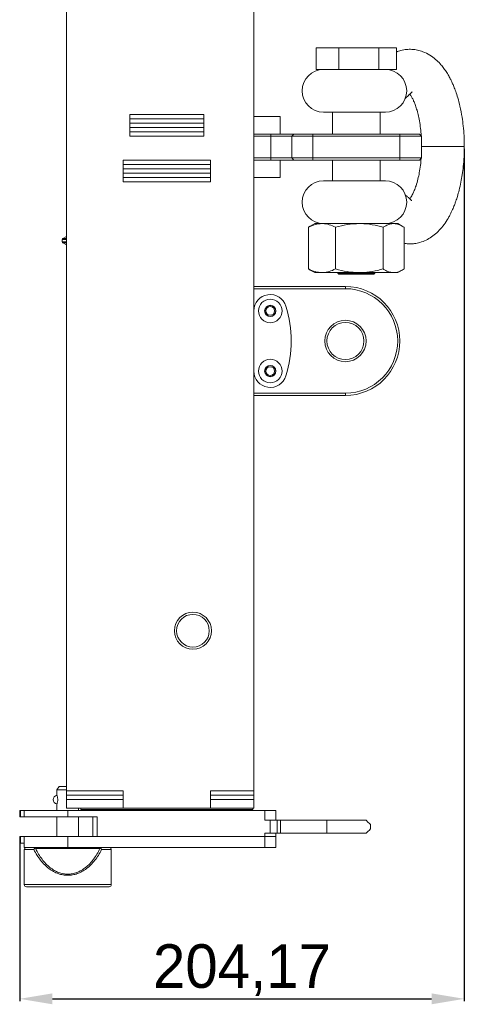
# Model space of a CAD drawing. Header units: millimetres. Extents: x -1676 to 1170, y -198 to 1090.
# Tile 7 of 20: x -367 to -163, y 49 to 501. Entities that reach past the tile are written whole.
import ezdxf

# ---------------------------------------------------------------- set-up
doc = ezdxf.new("R2010")
doc.units = ezdxf.units.MM
doc.header["$PDSIZE"] = -1
doc.dimstyles.new('ISO-25', dxfattribs={"dimtxt": 2.5, "dimasz": 2.5, "dimexe": 1.25, "dimexo": 0.625, "dimtad": 1, "dimtxsty": 'Standard', "dimcen": 2.5, "dimadec": 0, "dimazin": 0, "dimtfac": 1, "dimtmove": 0, "dimatfit": 3, "dimfxl": 0, "dimarcsym": 0})

# ---------------------------------------------------------------- blocks, each defined once
blk = doc.blocks.new('*D9')
at = {"color": 0, "lineweight": -2}
for p, q in [((-162.75, 441.98), (-162.75, 50.74)), ((-366.93, 125.23), (-366.93, 50.74)), ((-351.93, 51.74), (-177.75, 51.74))]:
    blk.add_line(p, q, dxfattribs=at)
at = {"color": 0}
for points in [[(-351.93, 54.24), (-351.93, 49.24), (-366.93, 51.74)], [(-177.75, 54.24), (-177.75, 49.24), (-162.75, 51.74)]]:
    blk.add_solid(points, dxfattribs=at)
at = {"layer": 'Defpoints', "color": 0}
for p in [(-162.75, 442.98), (-366.93, 126.23), (-162.75, 51.74)]:
    blk.add_point(p, dxfattribs=at)
at = {"color": 0, "insert": (-264.84, 64.93), "char_height": 20, "attachment_point": 5}
blk.add_mtext('204,17', dxfattribs=at)

msp = doc.modelspace()

# ---------------------------------------------------------------- linework, layer by layer
at = {"color": 7, "linetype": 'Continuous', "lineweight": 15}
for p, q in [((-345.353, 147.23), (-345.353, 737.23)), ((-259.353, 737.23), (-259.353, 147.23)), ((-230.776, 488.33), (-230.776, 478.33)), ((-230.776, 488.33), (-220.359, 488.33)), ((-220.359, 488.33), (-220.359, 478.33)), ((-220.359, 488.33), (-201.936, 488.33)), ((-201.936, 488.33), (-201.936, 478.33)), ((-201.936, 488.33), (-193.93, 488.33)), ((-193.93, 488.33), (-193.93, 478.33)), ((-230.776, 478.33), (-220.359, 478.33)), ((-220.359, 478.33), (-201.936, 478.33)), ((-201.936, 478.33), (-193.93, 478.33)), ((-316.353, 447.73), (-316.353, 457.73)), ((-316.353, 457.73), (-282.353, 457.73)), ((-282.353, 457.73), (-282.353, 447.73)), ((-259.353, 456.73), (-247.353, 456.73)), ((-247.353, 448.73), (-247.353, 456.73)), ((-219.373, 458.73), (-227.42, 458.73)), ((-223.353, 458.73), (-223.353, 448.73)), ((-199.02, 458.73), (-219.373, 458.73)), ((-201.353, 448.73), (-201.353, 458.73)), ((-282.353, 455.73), (-316.353, 455.73)), ((-282.353, 453.73), (-316.353, 453.73)), ((-316.353, 451.73), (-316.353, 453.73)), ((-282.353, 451.73), (-282.353, 453.73)), ((-316.353, 451.73), (-282.353, 451.73)), ((-316.353, 449.73), (-282.353, 449.73)), ((-282.353, 447.73), (-316.353, 447.73)), ((-259.353, 448.73), (-251.582, 448.73)), ((-251.582, 447.73), (-259.353, 447.73)), ((-251.582, 447.73), (-251.582, 448.73)), ((-251.582, 448.73), (-241.006, 448.73)), ((-241.967, 447.73), (-251.582, 447.73)), ((-251.582, 447.73), (-251.582, 437.73)), ((-241.967, 447.73), (-241.006, 448.73)), ((-232.353, 447.73), (-241.967, 447.73)), ((-241.967, 447.73), (-241.967, 437.73)), ((-241.006, 448.73), (-232.353, 448.73)), ((-232.353, 447.73), (-232.353, 448.73)), ((-232.353, 448.73), (-192.353, 448.73)), ((-192.353, 447.73), (-232.353, 447.73)), ((-232.353, 447.73), (-232.353, 437.73)), ((-192.353, 447.73), (-192.353, 448.73)), ((-192.353, 448.73), (-183.353, 448.73)), ((-182.353, 447.73), (-192.353, 447.73)), ((-192.353, 447.73), (-192.353, 437.73)), ((-182.353, 447.73), (-183.353, 448.73)), ((-182.353, 447.73), (-182.353, 437.73)), ((-319.353, 426.73), (-319.353, 436.73)), ((-319.353, 436.73), (-279.353, 436.73)), ((-279.353, 434.73), (-319.353, 434.73)), ((-279.353, 436.73), (-279.353, 426.73)), ((-259.353, 437.73), (-251.582, 437.73)), ((-251.582, 436.73), (-259.353, 436.73)), ((-251.582, 436.73), (-251.582, 437.73)), ((-251.582, 437.73), (-241.967, 437.73)), ((-241.006, 436.73), (-251.582, 436.73)), ((-247.353, 436.73), (-247.353, 428.73)), ((-241.967, 437.73), (-232.353, 437.73)), ((-241.006, 436.73), (-241.967, 437.73)), ((-232.353, 436.73), (-241.006, 436.73)), ((-232.353, 437.73), (-192.353, 437.73)), ((-232.353, 436.73), (-232.353, 437.73)), ((-192.353, 436.73), (-232.353, 436.73)), ((-223.353, 436.73), (-223.353, 427.23)), ((-201.353, 427.23), (-201.353, 436.73)), ((-192.353, 437.73), (-182.353, 437.73)), ((-192.353, 436.73), (-192.353, 437.73)), ((-183.353, 436.73), (-192.353, 436.73)), ((-183.353, 436.73), (-182.353, 437.73)), ((-279.353, 432.73), (-319.353, 432.73)), ((-319.353, 432.73), (-319.353, 430.73)), ((-319.353, 430.73), (-279.353, 430.73)), ((-279.353, 432.73), (-279.353, 430.73)), ((-319.353, 428.73), (-279.353, 428.73)), ((-279.353, 426.73), (-319.353, 426.73)), ((-247.353, 428.73), (-259.353, 428.73)), ((-219.373, 427.23), (-227.42, 427.23)), ((-199.02, 427.23), (-219.373, 427.23)), ((-231.403, 407.63), (-233.491, 406.424)), ((-231.403, 407.63), (-228.086, 407.63)), ((-228.086, 407.63), (-210.917, 407.63)), ((-210.917, 407.63), (-195.184, 407.63)), ((-195.184, 407.63), (-193.303, 407.63)), ((-191.215, 406.424), (-193.303, 407.63)), ((-234.288, 405.928), (-233.469, 406.419)), ((-234.288, 405.928), (-234.288, 386.801)), ((-221.885, 405.928), (-221.885, 386.801)), ((-199.95, 405.928), (-199.95, 386.801)), ((-190.419, 405.928), (-190.419, 386.801)), ((-347.403, 400.301), (-347.403, 399.258)), ((-345.453, 401.716), (-347.153, 400.734)), ((-347.153, 398.825), (-345.453, 397.844)), ((-234.288, 386.801), (-233.469, 386.311)), ((-233.491, 386.305), (-231.403, 385.1)), ((-228.086, 385.1), (-231.403, 385.1)), ((-210.917, 385.1), (-228.086, 385.1)), ((-220.853, 385.1), (-220.853, 384.83)), ((-220.853, 384.83), (-220.353, 384.33)), ((-220.853, 384.83), (-204.692, 384.83)), ((-205.143, 384.33), (-220.353, 384.33)), ((-195.184, 385.1), (-210.917, 385.1)), ((-204.353, 384.33), (-205.143, 384.33)), ((-204.692, 384.83), (-203.853, 384.83)), ((-204.353, 384.33), (-203.853, 384.83)), ((-203.853, 384.83), (-203.853, 385.1)), ((-193.303, 385.1), (-195.184, 385.1)), ((-193.303, 385.1), (-191.215, 386.305)), ((-259.353, 378.73), (-217.353, 378.73)), ((-217.353, 377.73), (-259.353, 377.73)), ((-217.353, 377.73), (-217.353, 378.73)), ((-259.353, 329.73), (-217.353, 329.73)), ((-217.353, 328.73), (-259.353, 328.73)), ((-217.353, 328.73), (-217.353, 329.73)), ((-348.853, 149.23), (-349.853, 147.73)), ((-345.353, 149.23), (-348.853, 149.23)), ((-349.853, 147.73), (-349.853, 145.21)), ((-345.353, 147.73), (-349.853, 147.73)), ((-345.353, 147.23), (-319.353, 147.23)), ((-345.353, 145.23), (-345.353, 147.23)), ((-319.353, 145.23), (-345.353, 145.23)), ((-345.353, 143.23), (-345.353, 145.23)), ((-319.353, 139.23), (-319.353, 147.23)), ((-279.353, 147.23), (-259.353, 147.23)), ((-279.353, 147.23), (-279.353, 139.23)), ((-259.353, 145.23), (-279.353, 145.23)), ((-259.353, 147.23), (-259.353, 145.23)), ((-259.353, 145.23), (-259.353, 143.23)), ((-349.853, 141.25), (-349.853, 138.23)), ((-319.353, 143.23), (-345.353, 143.23)), ((-345.353, 143.23), (-345.353, 139.23)), ((-319.353, 143.23), (-319.353, 139.23)), ((-279.353, 143.23), (-279.353, 139.23)), ((-259.353, 143.23), (-279.353, 143.23)), ((-259.353, 143.23), (-259.353, 139.23)), ((-366.926, 138.23), (-366.926, 135.23)), ((-366.926, 138.23), (-366.537, 138.23)), ((-366.537, 138.23), (-366.537, 135.23)), ((-366.537, 138.23), (-364.853, 138.23)), ((-364.853, 138.23), (-364.853, 135.23)), ((-364.853, 138.23), (-344.853, 138.23)), ((-345.353, 139.23), (-319.353, 139.23)), ((-344.853, 138.23), (-344.853, 135.23)), ((-344.853, 138.23), (-254.353, 138.23)), ((-339.853, 138.23), (-339.853, 139.23)), ((-338.853, 139.23), (-338.853, 138.73)), ((-338.853, 138.73), (-259.853, 138.73)), ((-279.353, 139.23), (-319.353, 139.23)), ((-318.353, 138.73), (-318.353, 138.23)), ((-310.353, 138.23), (-310.353, 138.73)), ((-283.353, 138.73), (-283.353, 138.23)), ((-279.353, 139.23), (-259.353, 139.23)), ((-275.353, 138.23), (-275.353, 138.73)), ((-269.353, 138.23), (-269.353, 138.73)), ((-263.353, 138.23), (-263.353, 138.73)), ((-259.853, 138.73), (-259.853, 139.23)), ((-254.353, 133.73), (-254.353, 138.23)), ((-254.353, 138.23), (-249.353, 138.23)), ((-249.353, 133.73), (-249.353, 138.23)), ((-366.537, 135.23), (-366.926, 135.23)), ((-366.537, 135.23), (-364.853, 135.23)), ((-364.853, 135.23), (-344.853, 135.23)), ((-349.853, 135.23), (-349.853, 126.23)), ((-344.853, 135.23), (-331.353, 135.23)), ((-339.853, 126.23), (-339.853, 135.23)), ((-333.353, 135.23), (-333.353, 126.23)), ((-331.353, 135.23), (-331.353, 126.23)), ((-251.936, 133.73), (-254.353, 133.73)), ((-251.936, 127.73), (-251.936, 133.73)), ((-248.68, 133.73), (-251.936, 133.73)), ((-248.68, 127.73), (-248.68, 133.73)), ((-247.221, 133.73), (-248.68, 133.73)), ((-247.221, 127.73), (-247.221, 133.73)), ((-225.853, 133.73), (-247.221, 133.73)), ((-225.853, 133.73), (-225.853, 127.73)), ((-207.853, 133.73), (-225.853, 133.73)), ((-205.853, 129.73), (-205.853, 131.73)), ((-254.353, 127.73), (-251.936, 127.73)), ((-254.353, 127.73), (-254.353, 126.23)), ((-251.936, 127.73), (-248.68, 127.73)), ((-249.353, 126.23), (-249.353, 127.73)), ((-248.68, 127.73), (-247.221, 127.73)), ((-247.221, 127.73), (-225.853, 127.73)), ((-225.853, 127.73), (-207.853, 127.73)), ((-366.926, 126.23), (-366.926, 123.23)), ((-366.926, 126.23), (-366.537, 126.23)), ((-366.537, 123.23), (-366.926, 123.23)), ((-366.537, 126.23), (-366.537, 123.23)), ((-366.537, 126.23), (-364.853, 126.23)), ((-366.537, 123.23), (-364.853, 123.23)), ((-364.853, 126.23), (-364.853, 123.23)), ((-364.853, 126.23), (-344.853, 126.23)), ((-364.853, 123.23), (-364.853, 121.23)), ((-344.853, 126.23), (-344.853, 121.23)), ((-344.853, 126.23), (-254.353, 126.23)), ((-331.353, 126.23), (-254.353, 126.23)), ((-254.353, 126.23), (-254.353, 121.23)), ((-254.353, 126.23), (-249.353, 126.23)), ((-249.353, 121.23), (-249.353, 126.23)), ((-364.853, 121.23), (-344.853, 121.23)), ((-364.853, 120.23), (-364.853, 104.23)), ((-359.977, 120.926), (-359.638, 120.744)), ((-359.638, 120.744), (-330.069, 120.744)), ((-344.853, 121.23), (-254.353, 121.23)), ((-330.069, 120.744), (-329.729, 120.926)), ((-324.853, 104.23), (-324.853, 120.23)), ((-254.353, 121.23), (-249.353, 121.23)), ((-363.353, 103.23), (-326.353, 103.23))]:
    msp.add_line(p, q, dxfattribs=at)
at = {"color": 8, "linetype": 'Continuous', "lineweight": 15}
for p, q in [((-182.314, 442.98), (-162.768, 442.98)), ((-347.403, 400.301), (-345.353, 400.301)), ((-347.403, 399.258), (-345.353, 399.258)), ((-347.153, 400.734), (-345.353, 400.734)), ((-345.353, 398.825), (-347.153, 398.825)), ((-360.416, 120.23), (-364.853, 120.23)), ((-329.29, 120.23), (-324.853, 120.23)), ((-364.853, 104.23), (-344.853, 104.23)), ((-344.853, 104.23), (-324.853, 104.23))]:
    msp.add_line(p, q, dxfattribs=at)
at = {"color": 7, "linetype": 'Continuous', "lineweight": 15, "flags": 128}
for points in [[(-205.853, 131.73), (-205.98, 131.857), (-206.359, 132.236), (-206.986, 132.863), (-207.853, 133.73)], [(-207.853, 127.73), (-206.986, 128.596), (-206.359, 129.223), (-205.98, 129.603), (-205.853, 129.73)]]:
    msp.add_lwpolyline(points, dxfattribs=at)
at = {"color": 7, "linetype": 'Continuous', "lineweight": 15}
for centre, radius in [((-251.853, 367.53), 5.4), ((-251.853, 367.53), 2.6), ((-251.853, 367.53), 2.5), ((-251.853, 367.53), 2), ((-217.353, 353.73), 9.5), ((-217.353, 353.73), 8.5), ((-251.853, 339.93), 5.4), ((-251.853, 339.93), 2.6), ((-251.853, 339.93), 2.5), ((-251.853, 339.93), 2), ((-287.353, 220.73), 8.5), ((-287.353, 220.73), 7.5)]:
    msp.add_circle(centre, radius, dxfattribs=at)
for centre, radius, start, end in [((-227.42, 468.53), 9.8, 90, 270), ((-199.02, 468.53), 9.8, 270, 90), ((-227.42, 417.43), 9.8, 90, 270), ((-199.02, 417.43), 9.8, 270, 90), ((-346.903, 400.301), 0.5, 120, 180), ((-346.903, 399.258), 0.5, 180, 240), ((-217.353, 353.73), 25, 270, 90), ((-217.353, 353.73), 24, 270, 90), ((-251.853, 367.525), 7.5, 16.93086, 180), ((-297.17, 353.73), 54.87, 343.06914, 16.93086), ((-251.853, 339.935), 7.5, 180, 343.06914), ((-349.555, 143.23), 2, 98.18789, 261.89627), ((-363.853, 120.23), 1, 90, 180), ((-325.853, 120.23), 1, 0, 90), ((-363.853, 104.23), 1, 180, 270), ((-325.853, 104.23), 1, 270, 0)]:
    msp.add_arc(centre, radius, start, end, dxfattribs=at)
for points, knots in [([(-162.753, 442.98), (-162.779, 444.64), (-162.83, 447.819), (-163.212, 452.327), (-163.813, 456.868), (-164.646, 461.21), (-165.664, 465.126), (-166.635, 468.128), (-167.5, 470.407), (-168.266, 472.188), (-169.043, 473.819), (-169.97, 475.568), (-171.113, 477.45), (-172.425, 479.302), (-173.992, 481.183), (-175.959, 483.122), (-178.573, 485.077), (-181.414, 486.512), (-184.214, 487.338), (-186.743, 487.668), (-189.362, 487.608), (-191.771, 487.193), (-193.246, 486.612), (-193.93, 486.343)], [0, 0, 0, 0, 0.0664903, 0.1273813, 0.1826409, 0.2549162, 0.3142586, 0.3609296, 0.398881, 0.4291302, 0.4546821, 0.4868893, 0.526196, 0.5657622, 0.6039979, 0.6549677, 0.7123189, 0.7758252, 0.8227795, 0.868055, 0.9117803, 0.9590882, 1, 1, 1, 1]), ([(-189.959, 465.091), (-189.477, 465.481), (-188.396, 466.357), (-187.218, 467.681), (-186.704, 468.116), (-186.783, 468.103), (-186.802, 468.1)], [0, 0, 0, 0, 0.2869235, 0.6429662, 0.9125988, 1, 1, 1, 1]), ([(-187.794, 467.082), (-187.641, 466.864), (-187.27, 466.337), (-186.651, 465.249), (-185.981, 463.859), (-185.312, 462.217), (-184.621, 460.171), (-183.94, 457.676), (-183.321, 454.694), (-182.813, 451.411), (-182.626, 449.051), (-182.536, 447.913)], [0, 0, 0, 0, 0.0702177, 0.1699128, 0.2571897, 0.3554556, 0.4650512, 0.5863352, 0.7195495, 0.8647644, 1, 1, 1, 1]), ([(-190.419, 398.585), (-189.777, 398.488), (-188.36, 398.275), (-186.152, 398.352), (-183.606, 398.751), (-180.951, 399.652), (-178.31, 401.078), (-175.87, 402.913), (-173.609, 405.157), (-171.569, 407.775), (-170.081, 410.182), (-169.075, 412.085), (-168.444, 413.392), (-167.93, 414.549), (-167.508, 415.565), (-167.076, 416.67), (-166.537, 418.151), (-165.842, 420.291), (-165.04, 423.181), (-164.298, 426.509), (-163.666, 430.161), (-163.177, 434.006), (-162.824, 438.338), (-162.777, 441.388), (-162.753, 442.98)], [0, 0, 0, 0, 0.0364216, 0.0804734, 0.1248263, 0.1823868, 0.2383255, 0.2952905, 0.3568816, 0.4210277, 0.481168, 0.5095851, 0.5351408, 0.5567651, 0.5745237, 0.5911211, 0.6174363, 0.6545977, 0.702555, 0.7612356, 0.8122008, 0.8690004, 0.931627, 1, 1, 1, 1]), ([(-162.879, 438.255), (-162.878, 438.27), (-162.757, 439.83), (-162.755, 441.413), (-162.753, 442.98)], [0, 0, 0, 0, 0.0097917, 1, 1, 1, 1]), ([(-182.586, 437.497), (-182.672, 436.458), (-182.86, 434.202), (-183.37, 431.047), (-184.044, 427.885), (-184.829, 425.15), (-185.65, 422.917), (-186.341, 421.373), (-186.879, 420.341), (-187.28, 419.655), (-187.571, 419.193), (-187.72, 418.995), (-187.769, 418.929)], [0, 0, 0, 0, 0.1275146, 0.2769972, 0.4103813, 0.5633979, 0.6887776, 0.7872858, 0.859489, 0.9131652, 0.9714155, 1, 1, 1, 1]), ([(-187.014, 418.05), (-186.999, 418.047), (-186.883, 418.024), (-187.276, 418.412), (-188.107, 419.297), (-188.983, 420.112), (-189.655, 420.648), (-189.899, 420.843)], [0, 0, 0, 0, 0.0391508, 0.2940381, 0.5632249, 0.8414278, 1, 1, 1, 1]), ([(-234.288, 405.928), (-233.28, 406.404), (-231.248, 407.364), (-229.146, 407.54), (-228.086, 407.63)], [0, 0, 0, 0, 0.4954574, 1, 1, 1, 1]), ([(-228.086, 407.63), (-227.939, 407.628), (-226.826, 407.612), (-224.727, 407.241), (-222.838, 406.368), (-221.885, 405.928)], [0, 0, 0, 0, 0.0701081, 0.5307952, 1, 1, 1, 1]), ([(-221.885, 405.928), (-220.104, 406.404), (-216.509, 407.364), (-212.792, 407.54), (-210.917, 407.63)], [0, 0, 0, 0, 0.49545802, 1, 1, 1, 1]), ([(-210.917, 407.63), (-210.657, 407.628), (-208.689, 407.612), (-204.977, 407.241), (-201.636, 406.368), (-199.95, 405.928)], [0, 0, 0, 0, 0.0701081, 0.5307937, 1, 1, 1, 1]), ([(-199.95, 405.928), (-199.55, 406.179), (-198.575, 406.789), (-196.985, 407.473), (-195.787, 407.577), (-195.184, 407.63)], [0, 0, 0, 0, 0.2572442, 0.6263794, 1, 1, 1, 1]), ([(-195.184, 407.63), (-194.752, 407.602), (-193.732, 407.537), (-192.132, 406.977), (-190.992, 406.279), (-190.419, 405.928)], [0, 0, 0, 0, 0.26840945, 0.63237313, 1, 1, 1, 1]), ([(-345.353, 401.769), (-345.395, 401.746), (-345.449, 401.718), (-345.452, 401.716), (-345.453, 401.716)], [0, 0, 0, 0, 0.78565, 1, 1, 1, 1]), ([(-345.453, 397.844), (-345.448, 397.841), (-345.441, 397.838), (-345.368, 397.798), (-345.353, 397.791)], [0, 0, 0, 0, 0.79795507, 1, 1, 1, 1]), ([(-234.288, 386.801), (-233.28, 386.326), (-231.248, 385.366), (-229.146, 385.189), (-228.086, 385.1)], [0, 0, 0, 0, 0.4954574, 1, 1, 1, 1]), ([(-228.086, 385.1), (-227.939, 385.102), (-226.826, 385.117), (-224.727, 385.489), (-222.838, 386.361), (-221.885, 386.801)], [0, 0, 0, 0, 0.0701081, 0.5307952, 1, 1, 1, 1]), ([(-221.885, 386.801), (-220.104, 386.326), (-216.509, 385.366), (-212.792, 385.189), (-210.917, 385.1)], [0, 0, 0, 0, 0.49545802, 1, 1, 1, 1]), ([(-210.917, 385.1), (-210.657, 385.102), (-208.689, 385.117), (-204.977, 385.489), (-201.636, 386.361), (-199.95, 386.801)], [0, 0, 0, 0, 0.0701081, 0.5307937, 1, 1, 1, 1]), ([(-199.95, 386.801), (-199.55, 386.551), (-198.575, 385.94), (-196.985, 385.257), (-195.787, 385.152), (-195.184, 385.1)], [0, 0, 0, 0, 0.2572442, 0.6263794, 1, 1, 1, 1]), ([(-195.184, 385.1), (-194.752, 385.128), (-193.732, 385.193), (-192.132, 385.752), (-190.992, 386.45), (-190.419, 386.801)], [0, 0, 0, 0, 0.2684094, 0.632373, 1, 1, 1, 1]), ([(-349.845, 145.21), (-349.847, 145.216), (-349.86, 145.246), (-349.799, 145.096), (-349.682, 144.77), (-349.537, 144.254), (-349.447, 143.705), (-349.439, 143.351), (-349.436, 143.23)], [0, 0, 0, 0, 0.0499199, 0.2483821, 0.4499349, 0.6647404, 0.8854196, 1, 1, 1, 1]), ([(-349.436, 143.23), (-349.445, 143.015), (-349.463, 142.586), (-349.588, 142.008), (-349.729, 141.55), (-349.838, 141.266), (-349.843, 141.255), (-349.845, 141.25)], [0, 0, 0, 0, 0.2028991, 0.4053876, 0.6183608, 0.8395869, 1, 1, 1, 1]), ([(-359.638, 121.23), (-360.242, 121.23), (-361.478, 121.23), (-362.79, 121.23), (-363.685, 121.23), (-363.797, 121.23), (-363.853, 121.23)], [0, 0, 0, 0, 0.2373326, 0.4851992, 0.7406224, 1, 1, 1, 1]), ([(-360.416, 120.23), (-360.366, 120.357), (-360.267, 120.612), (-360.074, 120.821), (-359.977, 120.926)], [0, 0, 0, 0, 0.5005548, 1, 1, 1, 1]), ([(-344.853, 108.453), (-345.589, 108.49), (-347.085, 108.567), (-349.3, 109.182), (-351.474, 110.165), (-353.56, 111.537), (-355.542, 113.274), (-357.348, 115.315), (-359.019, 117.655), (-359.935, 119.344), (-360.416, 120.23)], [0, 0, 0, 0, 0.0999364, 0.203224, 0.3139325, 0.4340377, 0.5611104, 0.701246, 0.8433275, 1, 1, 1, 1]), ([(-359.638, 121.23), (-359.701, 121.217), (-359.827, 121.19), (-359.927, 121.014), (-359.977, 120.926)], [0, 0, 0, 0, 0.5008943, 1, 1, 1, 1]), ([(-330.069, 120.744), (-330.516, 119.874), (-331.384, 118.188), (-332.963, 115.855), (-334.687, 113.8), (-336.565, 112.065), (-338.553, 110.686), (-340.618, 109.696), (-342.728, 109.099), (-344.853, 108.902), (-346.979, 109.099), (-349.088, 109.696), (-351.154, 110.686), (-353.141, 112.065), (-355.02, 113.8), (-356.743, 115.855), (-358.322, 118.188), (-359.19, 119.874), (-359.638, 120.744)], [0, 0, 0, 0, 0.07798258, 0.15109721, 0.22083198, 0.28526786, 0.34474458, 0.39996304, 0.4507777, 0.49999977, 0.54920983, 0.60003624, 0.65524271, 0.7147316, 0.77915492, 0.84890216, 0.92200938, 1, 1, 1, 1]), ([(-329.29, 120.23), (-329.771, 119.344), (-330.687, 117.655), (-332.358, 115.315), (-334.164, 113.274), (-336.147, 111.537), (-338.233, 110.165), (-340.407, 109.182), (-342.621, 108.567), (-344.117, 108.49), (-344.853, 108.453)], [0, 0, 0, 0, 0.1566718, 0.298754, 0.4388891, 0.5659628, 0.6860664, 0.7967766, 0.900063, 1, 1, 1, 1]), ([(-329.729, 120.926), (-329.779, 121.014), (-329.879, 121.19), (-330.005, 121.217), (-330.069, 121.23)], [0, 0, 0, 0, 0.4991343, 1, 1, 1, 1]), ([(-329.29, 120.23), (-329.34, 120.357), (-329.439, 120.612), (-329.633, 120.821), (-329.729, 120.926)], [0, 0, 0, 0, 0.5005573, 1, 1, 1, 1]), ([(-363.853, 103.23), (-363.791, 103.23), (-363.664, 103.23), (-362.607, 103.23), (-360.854, 103.23), (-358.384, 103.23), (-355.843, 103.23), (-353.608, 103.23), (-351.324, 103.23), (-348.399, 103.23), (-346.012, 103.23), (-344.853, 103.23)], [0, 0, 0, 0, 0.116497, 0.23997223, 0.36857987, 0.4999184, 0.63125492, 0.69563283, 0.76002827, 0.88350316, 1, 1, 1, 1]), ([(-344.853, 103.23), (-343.694, 103.23), (-341.307, 103.23), (-337.766, 103.23), (-334.361, 103.23), (-331.323, 103.23), (-329.258, 103.23), (-327.955, 103.23), (-326.907, 103.23), (-326.12, 103.23), (-325.757, 103.23), (-325.853, 103.23), (-325.853, 103.23)], [0, 0, 0, 0, 0.116496, 0.2399703, 0.368578, 0.499915, 0.6312511, 0.6956282, 0.7600242, 0.8834975, 0.999994, 1, 1, 1, 1])]:
    msp.add_open_spline(points, degree=3, knots=knots, dxfattribs=at)

# ---------------------------------------------------------------- dimensions: what is measured, and where the dimension line sits
dim = msp.add_linear_dim(base=(-162.753, 51.737), p1=(-366.926, 126.23), p2=(-162.753, 442.98), dimstyle='ISO-25', override={"dimtxt": 20, "dimasz": 15, "dimexe": 1, "dimexo": 1, "dimgap": 1.524, "dimtoh": 1, "dimzin": 0, "dimadec": 2, "dimtzin": 0})
dim.commit()
dim.dimension.update_dxf_attribs({"geometry": '*D9', "text_midpoint": (-264.839, 64.927)})

doc.saveas('drawing.dxf')
